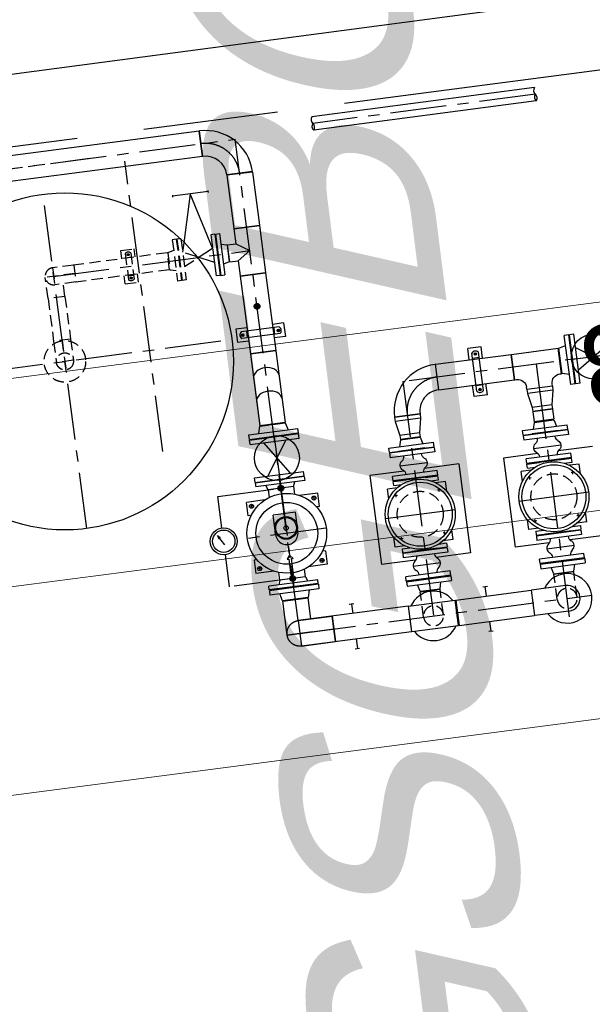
# Model space of a CAD drawing. Extents: x 117893332 to 118394757, y 454959407 to 455669244.
# Tile 245 of 256: x 118250532 to 118253081, y 455260611 to 455264993. Entities that reach past the tile are written whole.
import ezdxf

# ---------------------------------------------------------------- set-up
doc = ezdxf.new("R2010")
doc.units = 0
doc.header["$LTSCALE"] = 200
for name, pattern in [('AM_ISO08W050', [18, 12, -1.5, 3, -1.5]), ('CENTER', [2, 1.25, -0.25, 0.25, -0.25]), ('HIDDEN', [0.375, 0.25, -0.125])]:
    doc.linetypes.add(name, pattern=pattern)
doc.layers.get('0').update_dxf_attribs({"linetype": 'CONTINUOUS'})
for name, color, linetype in [('01', 6, 'CONTINUOUS'), ('0b', 6, 'CONTINUOUS'), ('0H', 6, 'CENTER'), ('0Hid', 6, 'HIDDEN'), ('0Hu1', 6, 'CONTINUOUS'), ('0Hu2', 6, 'CONTINUOUS'), ('11', 6, 'CENTER'), ('ME_N_D_EB00----hollandia~-_-----', 135, 'CONTINUOUS'), ('ZU_B_D_EB00----ONDERDEEL~-_-----', 7, 'CONTINUOUS'), ('ZU_N_-_TB00----tekst__50_^200~-_-----', 7, 'CONTINUOUS'), ('ZU_N_A_HV01----_arcering verharding gv asfalt~v_-----', 253, 'CONTINUOUS'), ('ZU_N_A_HV02----_arcering verharding ov betontegels-halfsteensverband~v_-----', 253, 'CONTINUOUS'), ('ZU_N_A_HV02----molgoot ov betonstraatsteen~v_-----', 253, 'CONTINUOUS')]:
    doc.layers.add(name, color=color, linetype=linetype)
doc.layers.add('AM_7', color=6, linetype='AM_ISO08W050', lineweight=25)
doc.layers.add('ZU_N_-_DX1AMA--_maatvoering_LIN__18_^200', color=7, linetype='CONTINUOUS', lineweight=18)
doc.styles.add('TAUW-ISOCP', font='tcb_isocp.shx')
doc.styles.add('tcb_isocp', font='tcb_isocp.shx')
doc.dimstyles.new('tzu18-dot_^200', dxfattribs={"dimscale": 200, "dimtxt": 1.8, "dimasz": 3, "dimexe": 2, "dimexo": 0, "dimgap": 0.5, "dimtad": 1, "dimdec": 0, "dimzin": 0, "dimdsep": 46, "dimtxsty": 'TAUW-ISOCP', "dimblk": 'DOTSMALL', "dimcen": 2, "dimdle": 1.5, "dimclre": 8, "dimadec": 0, "dimazin": 0, "dimtp": 1, "dimtm": 1, "dimtfac": 1, "dimtix": 1, "dimtmove": 1, "dimatfit": 3, "dimldrblk": 'DOTSMALL', "dimfxl": 1, "dimtvp": 0.5, "dimtolj": 1, "dimtzin": 0, "dimlwd": -1, "dimlwe": 5, "dimarcsym": 0})
pattern_1 = [(97.41631, (118248804.68, 455213277.58), (-208.2432, -27.10636), []), (187.4163, (118248804.68, 455213277.6), (54.2127, -416.4864), [210, -210]), (187.4163, (118248777.57, 455213485.83), (54.2127, -416.4864), [-210, 210])]

# ---------------------------------------------------------------- blocks, each defined once
blk = doc.blocks.new('_DotSmall')
at = {"color": 0, "linetype": 'ByBlock', "const_width": 0.5}
blk.add_lwpolyline([(-0.0625, 0, 1), (0.0625, 0, 1)], format="xyb", close=True, dxfattribs=at)
blk = doc.blocks.new('*D185')
at = {"layer": 'ZU_N_-_DX1AMA--_maatvoering_LIN__18_^200', "color": 8, "lineweight": 5, "transparency": 16777216}
for p, q in [((118261899.4, 455266446.7), (118262151.5, 455264510)), ((118232096.5, 455261727.3), (118232241, 455260616.7))]:
    blk.add_line(p, q, dxfattribs=at)
at = {"layer": 'ZU_N_-_DX1AMA--_maatvoering_LIN__18_^200', "color": 0, "transparency": 16777216}
blk.add_line((118262397.4, 455264945.4), (118231891.9, 455260974.6), dxfattribs=at)
at = {"layer": 'ZU_N_-_DX1AMA--_maatvoering_LIN__18_^200', "color": 0, "transparency": 16777216, "xscale": 600, "yscale": 600, "zscale": 600}
for p, rotation in [((118262099.9, 455264906.7), 7.416313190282), ((118232189.4, 455261013.3), 187.416313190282)]:
    blk.add_blockref('_DotSmall', p, dxfattribs=dict(at, rotation=rotation))
at = {"layer": 'ZU_N_-_DX1AMA--_maatvoering_LIN__18_^200', "color": 0, "transparency": 16777216, "insert": (118253697.7, 455263530.6), "char_height": 360, "attachment_point": 5, "rotation": 187.4163, "style": 'TAUW-ISOCP'}
blk.add_mtext('\\A1;30163', dxfattribs=at)
blk = doc.blocks.new('*D186')
at = {"layer": 'ZU_N_-_DX1AMA--_maatvoering_LIN__18_^200', "color": 8, "lineweight": 5, "transparency": 16777216}
for p, q in [((118278757.1, 455268641.9), (118279128.1, 455265792.1)), ((118232215.2, 455260815), (118232359.8, 455259704.4))]:
    blk.add_line(p, q, dxfattribs=at)
at = {"layer": 'ZU_N_-_DX1AMA--_maatvoering_LIN__18_^200', "color": 0, "transparency": 16777216}
blk.add_line((118279373.9, 455266227.4), (118232010.7, 455260062.3), dxfattribs=at)
at = {"layer": 'ZU_N_-_DX1AMA--_maatvoering_LIN__18_^200', "color": 0, "transparency": 16777216, "xscale": 600, "yscale": 600, "zscale": 600}
for p, rotation in [((118279076.4, 455266188.7), 7.416313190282), ((118232308.2, 455260101), 187.416313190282)]:
    blk.add_blockref('_DotSmall', p, dxfattribs=dict(at, rotation=rotation))
at = {"layer": 'ZU_N_-_DX1AMA--_maatvoering_LIN__18_^200', "color": 0, "transparency": 16777216, "insert": (118253810.1, 455262617.5), "char_height": 360, "attachment_point": 5, "rotation": 187.4163, "style": 'TAUW-ISOCP'}
blk.add_mtext('\\A1;47163', dxfattribs=at)
blk = doc.blocks.new('*D187')
at = {"layer": 'ZU_N_-_DX1AMA--_maatvoering_LIN__18_^200', "color": 8, "lineweight": 5, "transparency": 16777216}
for p, q in [((118274071.9, 455265335.6), (118274216.5, 455264225)), ((118232334, 455259902.7), (118232478.6, 455258792.1))]:
    blk.add_line(p, q, dxfattribs=at)
at = {"layer": 'ZU_N_-_DX1AMA--_maatvoering_LIN__18_^200', "color": 0, "transparency": 16777216}
blk.add_line((118274462.4, 455264660.3), (118232129.4, 455259150), dxfattribs=at)
at = {"layer": 'ZU_N_-_DX1AMA--_maatvoering_LIN__18_^200', "color": 0, "transparency": 16777216, "xscale": 600, "yscale": 600, "zscale": 600}
for p, rotation in [((118274164.9, 455264621.6), 7.416313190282), ((118232426.9, 455259188.7), 187.416313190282)]:
    blk.add_blockref('_DotSmall', p, dxfattribs=dict(at, rotation=rotation))
at = {"layer": 'ZU_N_-_DX1AMA--_maatvoering_LIN__18_^200', "color": 0, "transparency": 16777216, "insert": (118253928.9, 455261705.2), "char_height": 360, "attachment_point": 5, "rotation": 187.4163, "style": 'TAUW-ISOCP'}
blk.add_mtext('\\A1;42090', dxfattribs=at)
blk = doc.blocks.new('comDN80')
for p, q in [((3, 100), (23, 100)), ((3, 100), (3, -100)), ((23, 100), (23, -100)), ((107, 100), (107, -100)), ((127, 100), (107, 100)), ((127, 100), (127, -100)), ((0, 59), (0, -59)), ((0, 59), (3, 59)), ((127, 59), (130, 59)), ((130, 59), (130, -59)), ((23, 40), (24.1, 40)), ((105.9, 40), (107, 40)), ((23, -40), (24.1, -40)), ((105.9, -40), (107, -40)), ((0, -59), (3, -59)), ((127, -59), (130, -59)), ((3, -100), (23, -100)), ((127, -100), (107, -100))]:
    blk.add_line(p, q)
at = {"color": 0, "linetype": 'ByBlock'}
blk.add_line((65, -61), (65, 61), dxfattribs=at)
for centre, radius, start, end in [((24.1, 65), 25, 270, 324.3258), ((65, 35.6), 25.4, 35.6742, 144.3258), ((105.9, 65), 25, 215.6742, 270), ((24.1, -65), 25, 35.6742, 90), ((105.9, -65), 25, 90, 144.3258), ((65, -35.6), 25.4, 215.6742, 324.3258)]:
    blk.add_arc(centre, radius, start, end)
blk = doc.blocks.new('S100')
for p, q in [((-162.15, 105), (-47.85, 105)), ((-162.15, 105), (-162.15, 97.15)), ((-47.85, 105), (-47.85, 97.15)), ((-210, 57.15), (-210, -57.15)), ((-210, 57.15), (-202.15, 57.15)), ((-7.85, 57.15), (0, 57.15)), ((0, 57.15), (0, -57.15)), ((-210, -57.15), (0, -57.15))]:
    blk.add_line(p, q)
at = {"color": 0, "linetype": 'ByBlock'}
blk.add_line((-105, 105), (-105, 0), dxfattribs=at)
for centre, start, end in [((-202.15, 97.15), 270, 0), ((-7.85, 97.15), 180, 270)]:
    blk.add_arc(centre, 40, start, end)
blk = doc.blocks.new('VC10080')
for p, q in [((0, 57.15), (0, -57.15)), ((0, 57.15), (18, 57.15)), ((18, 57.15), (18, -57.15)), ((18, 57.15), (82, 44.45)), ((82, 44.45), (82, -44.45)), ((82, 44.45), (100, 44.45)), ((100, 44.45), (100, -44.45)), ((0, -57.15), (18, -57.15)), ((18, -57.15), (82, -44.45)), ((82, -44.45), (100, -44.45))]:
    blk.add_line(p, q)
blk = doc.blocks.new('Vof80')
for p, q in [((-44.45, 0), (-52.5, -30)), ((-44.45, 0), (44.45, 0)), ((44.45, 0), (52.5, -30)), ((-100, -30), (100, -30)), ((-100, -50), (-100, -30)), ((100, -50), (100, -30)), ((-100, -50), (100, -50))]:
    blk.add_line(p, q)
blk = doc.blocks.new('Vof100')
for p, q in [((-57.15, 0), (57.15, 0)), ((57.15, 0), (65.5, -32)), ((-110, -32), (110, -32)), ((-110, -52), (-110, -32)), ((-65.5, -32), (-57.15, 0)), ((110, -52), (110, -32)), ((-110, -52), (110, -52))]:
    blk.add_line(p, q)
blk = doc.blocks.new('LD100ba')
for p, q in [((0, -110), (0, 110)), ((20, 110), (0, 110)), ((20, -110), (20, 110)), ((170, -110), (170, 110)), ((190, 110), (170, 110)), ((190, -110), (190, 110)), ((20, -50), (170, 50)), ((20, 50), (170, -50)), ((20, -110), (0, -110)), ((190, -110), (170, -110))]:
    blk.add_line(p, q)
at = {"color": 0, "linetype": 'ByBlock'}
blk.add_line((0, 0), (190, 0), dxfattribs=at)
blk.add_circle((95, 0), 100)
blk = doc.blocks.new('sok-DN15ba')
at = {"color": 0, "linetype": 'ByBlock'}
for p, q in [((12.5, 0), (-12.5, 0)), ((0, -12.5), (0, 12.5))]:
    blk.add_line(p, q, dxfattribs=at)
for radius in [12.5, 7.5]:
    blk.add_circle((0, 0), radius)
blk.add_arc((0, 0), 8.5, 180, 90)
blk = doc.blocks.new('B100ba')
for p, q in [((0, 57.1), (-152.5, 57.1)), ((-152.5, -57.2), (-152.5, 57.1)), ((0, -57.2), (-152.5, -57.2))]:
    blk.add_line(p, q)
at = {"color": 0, "linetype": 'ByBlock'}
for p, q in [((0, 57.1), (0, -57.2)), ((57.1, 0), (-152.5, 0))]:
    blk.add_line(p, q, dxfattribs=at)
blk.add_arc((0, 0), 57.2, 270, 90)
blk = doc.blocks.new('A$C4A6D4BC0')
at = {"layer": '0Hu1'}
for p, q in [((-110, 0), (110, 0)), ((-110, 0), (-110, -17)), ((110, 0), (110, -17)), ((-110, -17), (110, -17)), ((-57.1, -37), (-65.5, -17)), ((-57.1, -37), (57.2, -37)), ((-57.1, -37), (-57.1, -72)), ((57.2, -37), (65.5, -17)), ((57.2, -37), (57.2, -49)), ((57.2, -37), (57.2, -72)), ((-160, -80), (-76.9, -80)), ((-160, -140), (-160, -80)), ((-6.5, -55), (-6.5, -125.5)), ((6.5, -55), (-6.5, -55)), ((6.5, -125.5), (6.5, -55)), ((76.9, -80), (160, -80)), ((160, -140), (160, -80)), ((-6.5, -125.5), (-13, -125.5)), ((-13, -125.5), (0, -141.8)), ((0, -141.8), (13, -125.5)), ((13, -125.5), (6.5, -125.5)), ((-160, -140), (-146.7, -140)), ((146.7, -140), (160, -140)), ((-50, -240), (-50, -259.2)), ((50, -240), (50, -259.2)), ((50, -240), (50, -240)), ((-50, -269.3), (-50, -328.5)), ((50, -269.3), (50, -328.5)), ((-160, -340), (-146.7, -340)), ((-160, -340), (-160, -400)), ((-50, -328.5), (50, -328.5)), ((146.7, -340), (160, -340)), ((160, -340), (160, -400)), ((-160, -400), (-76.9, -400)), ((-57.1, -443), (-57.1, -408)), ((57.2, -443), (57.2, -408)), ((76.9, -400), (160, -400)), ((-110, -463), (110, -463)), ((-110, -480), (-110, -463)), ((-110, -480), (110, -480)), ((-57.1, -443), (-65.5, -463)), ((-57.1, -443), (57.2, -443)), ((57.2, -443), (65.5, -463)), ((110, -480), (110, -463))]:
    blk.add_line(p, q, dxfattribs=at)
for centre, radius in [((0, -240), 177.5), ((-140, -100), 9), ((0, -240), 137.5), ((140, -100), 9), ((0, -264.2), 50.3), ((0, -264.2), 46.3), ((0, -264.2), 10), ((-140, -380), 9), ((140, -380), 9)]:
    blk.add_circle(centre, radius, dxfattribs=at)
blk.add_arc((0, -240), 50, 0, 180, dxfattribs=at)
at = {"layer": '11'}
for p, q in [((0, -480), (0, 0)), ((-149, -100), (-131, -100)), ((-140, -109), (-140, -91)), ((131, -100), (149, -100)), ((140, -109), (140, -91)), ((-177.5, -240), (177.5, -240)), ((-149, -380), (-131, -380)), ((-140, -389), (-140, -371)), ((131, -380), (149, -380)), ((140, -389), (140, -371))]:
    blk.add_line(p, q, dxfattribs=at)
blk = doc.blocks.new('B100')
for p, q in [((-57.2, 0), (57.2, 0)), ((152.5, -95.3), (152.5, -209.6))]:
    blk.add_line(p, q)
for radius in [209.7, 95.4]:
    blk.add_arc((152.5, 0), radius, 180, 270)
at = {"color": 0, "linetype": 'ByBlock'}
blk.add_arc((152.5, 0), 152.5, 180, 270, dxfattribs=at)
blk = doc.blocks.new('A$C7C78758B')
at = {"layer": '0H'}
for p, q in [((0, -750), (0, 750)), ((-750, 0), (750, 0))]:
    blk.add_line(p, q, dxfattribs=at)
at = {"layer": '0Hid'}
for radius in [92.5, 38]:
    blk.add_circle((0, 0), radius, dxfattribs=at)
at = {"layer": '0Hu2'}
blk.add_circle((0, 0), 750, dxfattribs=at)
blk = doc.blocks.new('Vof65')
for p, q in [((-45, -27), (-38.05, 0)), ((-38.05, 0), (38.05, 0)), ((38.05, 0), (45, -27)), ((-92.5, -27), (92.5, -27)), ((-92.5, -45), (-92.5, -27)), ((92.5, -45), (92.5, -27)), ((-92.5, -45), (92.5, -45))]:
    blk.add_line(p, q)
blk = doc.blocks.new('B65ba')
for p, q in [((-95, 38), (0, 38)), ((-95, -38.1), (-95, 38)), ((-95, -38.1), (0, -38.1))]:
    blk.add_line(p, q)
at = {"color": 0, "linetype": 'ByBlock'}
for p, q in [((-95, 0), (38, 0)), ((0, -38.1), (0, 38))]:
    blk.add_line(p, q, dxfattribs=at)
blk.add_arc((0, 0), 38.1, 270, 90)
blk = doc.blocks.new('slibverwerkingsgebouw')
for p, q in [((17248.6, 3714.4), (17248.6, 3764.8)), ((17308.6, 3764.8), (17248.6, 3764.8)), ((17263.7, 3571.6), (17263.6, 3742.9)), ((17293.7, 3571.6), (17293.6, 3743)), ((17308.6, 3714.5), (17308.6, 3764.8)), ((17293.6, 3718.6), (17263.6, 3718.6)), ((17248.7, 3549.8), (17248.7, 3600.1)), ((17293.7, 3596), (17263.7, 3596)), ((17308.7, 3549.8), (17308.7, 3600.2)), ((17308.7, 3549.8), (17248.7, 3549.8)), ((16585.8, 3256.8), (16185.8, 3256.5)), ((16185.9, 3103.6), (16185.8, 3256.5)), ((16585.9, 3102.5), (16585.8, 3256.8)), ((16186.1, 2856.5), (16186, 3010.8)), ((16586.1, 2856.8), (16586, 3011.1)), ((16586.1, 2856.8), (16186.1, 2856.5)), ((16874.6, 2751.7), (16925, 2751.7)), ((16874.7, 2691.7), (16874.6, 2751.7)), ((16896.5, 2736.7), (17067.8, 2736.8)), ((16920.9, 2706.7), (16920.9, 2736.7)), ((17039.3, 2751.8), (17089.6, 2751.8)), ((17043.4, 2706.8), (17043.4, 2736.8)), ((17089.7, 2691.8), (17089.6, 2751.8)), ((16874.7, 2691.7), (16925, 2691.7)), ((16896.5, 2706.7), (17067.8, 2706.8)), ((17039.3, 2691.8), (17089.7, 2691.8)), ((16586.2, 2656.8), (16186.2, 2656.5)), ((16186.3, 2503.6), (16186.2, 2656.5)), ((16586.3, 2502.5), (16586.2, 2656.8)), ((16186.5, 2256.5), (16186.4, 2410.8)), ((16586.5, 2256.8), (16586.4, 2411.1))]:
    blk.add_line(p, q)
at = {"color": 0, "linetype": 'ByBlock'}
for p, q in [((17284.1, 3737.3), (17273.1, 3737.3)), ((17278.6, 3731.8), (17278.6, 3742.8)), ((15929.5, 3599.2), (15929.5, 3713.5)), ((17284.2, 3577.3), (17273.2, 3577.3)), ((17278.7, 3571.8), (17278.7, 3582.8)), ((16896.6, 2721.7), (16907.6, 2721.7)), ((16902.2, 2716.2), (16902.1, 2727.2)), ((17056.6, 2721.8), (17067.6, 2721.8)), ((17062.2, 2716.3), (17062.1, 2727.3))]:
    blk.add_line(p, q, dxfattribs=at)
for centre in [(17278.6, 3737.3), (17278.7, 3577.3), (16902.1, 2721.7), (17062.1, 2721.8)]:
    blk.add_circle(centre, 5.5)
for centre, start, end in [((17278.6, 3731.3), 37.9027, 142.1754), ((17278.7, 3583.3), 217.9027, 322.1754), ((16908.1, 2721.7), 127.9027, 232.1754), ((17056.1, 2721.8), 307.9027, 52.1754)]:
    blk.add_arc(centre, 19, start, end)
at = {"layer": '01'}
for p, q in [((18143.4, 2307.4), (18142.7, 3306.2)), ((18203.7, 2307.4), (18203, 3306.2))]:
    blk.add_line(p, q, dxfattribs=at)
at = {"layer": '0H'}
for p, q in [((18145, 7287.4), (18147.5, 3657.9)), ((18145.1, 7262.4), (18147.1, 4312.4)), ((17646.9, 4539.7), (17647.5, 3657.5)), ((16811.2, 4157), (18114.3, 4157.9)), ((16175.3, 3939.5), (16319.6, 3939.6)), ((16175.5, 3669), (16175.3, 3939.5)), ((16439.6, 3939.6), (16581.3, 3939.7)), ((16581.3, 3939.7), (16581.5, 3656.8)), ((17609.4, 3752.5), (17685.5, 3752.6)), ((17609.4, 3752.5), (17609.4, 3714.7)), ((17685.5, 3752.6), (17685.5, 3714.7)), ((17540.5, 3714.6), (17540.5, 3600.3)), ((17542.5, 3714.6), (17542.5, 3600.3)), ((17752.5, 3714.8), (17752.5, 3600.5)), ((17754.5, 3714.8), (17754.5, 3600.5)), ((15929.5, 3656.4), (15930.4, 2346.4)), ((15986.7, 3656.4), (18147.5, 3657.9)), ((17410, 3657.4), (17385, 3657.4)), ((18173.6, 2307.4), (18172.9, 3306.2)), ((16255.8, 3186.6), (16299.6, 3186.6)), ((16472.1, 3186.7), (16515.8, 3186.8)), ((16282.4, 3153.1), (16296.4, 3153.1)), ((16475.4, 3153.2), (16489.4, 3153.2)), ((16982.9, 3057.1), (15913.9, 3056.4)), ((16982.9, 1579.1), (16981.9, 3057.1)), ((16282.5, 2960.1), (16296.5, 2960.1)), ((16475.5, 2960.2), (16489.5, 2960.2)), ((16256, 2926.6), (16299.8, 2926.6)), ((16472.2, 2926.7), (16516, 2926.8)), ((16256.2, 2586.6), (16300, 2586.6)), ((16472.5, 2586.7), (16516.2, 2586.8)), ((16282.8, 2553.1), (16296.8, 2553.1)), ((16475.8, 2553.2), (16489.8, 2553.2)), ((15847.1, 2456.3), (16876.3, 2457)), ((16256.4, 2326.6), (16300.2, 2326.6)), ((16282.9, 2360.1), (16296.9, 2360.1)), ((16472.6, 2326.7), (16516.4, 2326.8)), ((16475.9, 2360.2), (16489.9, 2360.2))]:
    blk.add_line(p, q, dxfattribs=at)
blk.add_arc((16830, 2905), 152, 359.884, 90.0436, dxfattribs=at)
at = {"layer": '0Hid'}
for p, q in [((17551.9, 4575.5), (17359.7, 4575.3)), ((17551.9, 4575.5), (17646.9, 4575.5)), ((17551.9, 4499.4), (17551.9, 4575.5)), ((17551.9, 4499.4), (17359.8, 4499.2)), ((17551.9, 4499.4), (17608.9, 4499.4)), ((17609.2, 4022.5), (17608.9, 4444.7)), ((17685.3, 4022.6), (17685, 4444.7)), ((17572.1, 4226.6), (17609.1, 4226.7)), ((17572.1, 4226.6), (17572.2, 4166.6)), ((17705.9, 4209.2), (17588.3, 4209.1)), ((17606.6, 4209.2), (17606.6, 4184.2)), ((17685.2, 4226.7), (17722.1, 4226.7)), ((17687.7, 4209.2), (17687.7, 4184.2)), ((17722.1, 4226.7), (17722.2, 4166.7)), ((17572.2, 4166.6), (17609.1, 4166.7)), ((17706, 4184.2), (17588.3, 4184.1)), ((17598.9, 4196.7), (17590.4, 4196.6)), ((17594.6, 4200.9), (17594.6, 4192.4)), ((17685.2, 4166.7), (17722.2, 4166.7)), ((17695.4, 4196.7), (17703.9, 4196.7)), ((17699.6, 4201), (17699.6, 4192.5)), ((17609.2, 4022.5), (17685.3, 4022.6)), ((17739.8, 3972.6), (17554.8, 3972.5)), ((17554.8, 3954.5), (17554.8, 3972.5)), ((17739.8, 3954.6), (17554.8, 3954.5)), ((17614.8, 3954.5), (17644.5, 3893.5)), ((17652, 3897.1), (17679.8, 3954.6)), ((17720.5, 3943.8), (17679.8, 3954.6)), ((17739.8, 3954.6), (17739.8, 3972.6)), ((15929.9, 3100.8), (16043.9, 3100.9)), ((15930, 3011.9), (16044, 3012)), ((15930.3, 2500.8), (16044.3, 2500.9)), ((15930.4, 2411.9), (16044.4, 2412))]:
    blk.add_line(p, q, dxfattribs=at)
for centre, radius in [((17594.6, 4196.7), 4.25), ((17699.6, 4196.7), 4.25), ((16385.9, 3056.7), 102.3), ((16386.3, 2456.7), 102.3)]:
    blk.add_circle(centre, radius, dxfattribs=at)
for centre, radius, start, end in [((17602.6, 4196.7), 19, 138.8996, 221.1786), ((17691.6, 4196.7), 19, 318.8996, 41.1786), ((15929.9, 3056.4), 44.4, 90.0391, 270.0391), ((15929.9, 3056.4), 44.4, 270.0391, 90.0391), ((15930.3, 2456.4), 44.4, 90.0391, 270.0391), ((15930.3, 2456.4), 44.4, 270.0391, 90.0391)]:
    blk.add_arc(centre, radius, start, end, dxfattribs=at)
at = {"layer": '0Hu1'}
for p, q in [((18090.3, 3812.3), (18089.3, 5160.8)), ((18204.6, 3812.4), (18203.6, 5160.9)), ((16362.9, 3936.4), (16409.4, 3964.2)), ((16409.4, 3964.2), (16393.6, 3959.4)), ((16393.6, 3959.4), (16395.7, 3956)), ((16397.8, 3952.5), (16395.7, 3956)), ((16409.4, 3964.2), (16397.8, 3952.5)), ((17937.3, 3967.4), (17927.3, 3967.4)), ((17932.4, 3807.7), (17932.3, 3967.4)), ((17932.4, 3887.6), (17720.5, 3943.8)), ((17614.9, 3820.5), (17652, 3897.1)), ((17644.5, 3893.5), (17679.9, 3820.6)), ((17679.9, 3820.6), (17932.4, 3887.6)), ((17739.9, 3820.6), (17554.9, 3820.5)), ((17554.9, 3802.5), (17554.9, 3820.5)), ((17739.9, 3802.6), (17739.9, 3820.6)), ((17739.9, 3802.6), (17554.9, 3802.5)), ((17937.4, 3807.7), (17927.4, 3807.7)), ((18090.3, 3812.3), (18204.6, 3812.4)), ((15929.5, 3713.5), (16081.5, 3713.6)), ((16081.5, 3713.6), (16081.5, 3599.3)), ((17189.6, 3714.4), (16868.5, 3714.2)), ((16868.5, 3599.9), (16868.5, 3714.2)), ((17189.6, 3600.1), (17189.6, 3714.4)), ((17540.5, 3714.6), (17191.6, 3714.4)), ((17191.6, 3600.1), (17191.6, 3714.4)), ((17609.4, 3714.7), (17542.5, 3714.6)), ((17647.5, 3657.5), (17609.4, 3714.7)), ((17685.5, 3714.7), (17647.5, 3657.5)), ((17752.5, 3714.8), (17685.5, 3714.7)), ((17993, 3714.9), (17754.5, 3714.8)), ((17993, 3600.6), (17993, 3714.9)), ((15872.7, 3163.3), (15872.4, 3656.3)), ((15987, 3163.4), (15986.7, 3656.4)), ((15986.7, 3599.3), (16081.5, 3599.3)), ((17189.6, 3600.1), (16868.5, 3599.9)), ((17540.5, 3600.3), (17191.6, 3600.1)), ((17752.5, 3600.5), (17542.5, 3600.3)), ((17993, 3600.6), (17754.5, 3600.5)), ((15872.5, 3501.8), (15986.8, 3501.9)), ((15829.7, 3421.3), (15829.7, 3401.3)), ((16029.7, 3421.4), (16029.7, 3401.4)), ((15872.5, 3411.3), (15829.7, 3411.3)), ((16029.2, 3411.4), (15986.8, 3411.4)), ((16386, 2900.7), (16385.8, 3212.7)), ((15987, 3163.4), (15872.7, 3163.3)), ((15872.7, 3161.3), (15987, 3161.4)), ((15872.7, 3161.3), (15872.8, 2951.3)), ((15987, 3161.4), (15987.1, 2951.4)), ((16225.9, 3156.6), (16226, 2956.6)), ((16243.9, 3156.6), (16225.9, 3156.6)), ((16243.9, 3156.6), (16243.9, 3121.2)), ((16255.9, 3142.8), (16255.8, 3186.6)), ((16289.4, 3146.1), (16289.3, 3160.1)), ((16482.4, 3146.2), (16482.3, 3160.2)), ((16515.9, 3143), (16515.8, 3186.8)), ((16527.9, 3156.8), (16527.9, 3121.4)), ((16527.9, 3156.8), (16545.9, 3156.8)), ((16545.9, 3156.8), (16545.9, 3100.6)), ((16830, 2999.8), (16829.9, 3114.1)), ((16043.9, 3100.9), (16044, 3012)), ((16244, 2992), (16244, 2956.6)), ((16528, 2992.2), (16528, 2956.8)), ((16545.9, 3013), (16546, 2956.8)), ((15872.8, 2951.3), (15987.1, 2951.4)), ((15987.1, 2949.4), (15872.8, 2949.3)), ((15872.8, 2949.3), (15873.1, 2610.8)), ((15987.1, 2949.4), (15987.4, 2610.9)), ((16244, 2956.6), (16226, 2956.6)), ((16256, 2926.6), (16256, 2970.4)), ((16289.5, 2953.1), (16289.5, 2967.1)), ((16482.5, 2953.2), (16482.5, 2967.2)), ((16516, 2926.8), (16516, 2970.5)), ((16528, 2956.8), (16546, 2956.8)), ((17039.2, 2904.7), (16924.9, 2904.6)), ((16924.9, 2903), (17039.2, 2903.1)), ((16924.9, 2903), (16925.1, 2564)), ((17039.2, 2903.1), (17039.4, 2564.1)), ((15830.1, 2821.3), (15830.1, 2801.3)), ((15830.1, 2811.3), (15872.9, 2811.3)), ((15987.2, 2811.4), (16029.6, 2811.4)), ((16030.1, 2821.4), (16030.1, 2801.4)), ((15987.4, 2610.9), (15873.1, 2610.8)), ((15873.1, 2608.8), (15987.4, 2608.9)), ((15873.2, 2456.3), (15873.1, 2608.8)), ((15987.5, 2456.4), (15987.4, 2608.9)), ((16256.3, 2542.8), (16256.2, 2586.6)), ((16386.4, 2300.7), (16386.2, 2612.7)), ((16516.3, 2543), (16516.2, 2586.8)), ((16226.3, 2556.6), (16226.4, 2356.6)), ((16244.3, 2556.6), (16226.3, 2556.6)), ((16244.3, 2556.6), (16244.3, 2521.2)), ((16289.8, 2546.1), (16289.8, 2560.1)), ((16482.8, 2546.2), (16482.8, 2560.2)), ((16528.3, 2556.8), (16528.3, 2521.4)), ((16528.3, 2556.8), (16546.3, 2556.8)), ((16546.3, 2556.8), (16546.3, 2500.6)), ((16925.1, 2564), (17039.4, 2564.1)), ((16044.3, 2500.9), (16044.4, 2412)), ((16728.9, 2412.5), (16728.8, 2501.4)), ((16773.3, 2501.4), (16728.8, 2501.4)), ((16773.4, 2412.5), (16773.3, 2501.4)), ((16546.4, 2413), (16546.4, 2356.8)), ((16773.4, 2412.5), (16728.9, 2412.5)), ((16244.4, 2392), (16244.4, 2356.6)), ((16256.4, 2326.6), (16256.4, 2370.4)), ((16289.9, 2353.1), (16289.9, 2367.1)), ((16482.9, 2353.2), (16482.9, 2367.2)), ((16516.4, 2326.8), (16516.4, 2370.5)), ((16528.4, 2392.2), (16528.4, 2356.8)), ((16244.4, 2356.6), (16226.4, 2356.6)), ((16528.4, 2356.8), (16546.4, 2356.8)), ((16925.3, 2350), (17039.6, 2350.1))]:
    blk.add_line(p, q, dxfattribs=at)
for centre, radius in [((16379.6, 3939.6), 60), ((16379.6, 3939.6), 50), ((16385.9, 3056.7), 156), ((16385.9, 3056.7), 142.4), ((16386.3, 2456.7), 156), ((16386.3, 2456.7), 142.4)]:
    blk.add_circle(centre, radius, dxfattribs=at)
for centre, radius, start, end in [((18157.8, 3290.3), 21.9, 46.5019, 133.5762), ((18157.8, 3322.1), 21.9, 226.5019, 313.5762), ((18188, 3290.4), 21.9, 46.5019, 133.5762), ((15929.9, 3056.4), 110, 121.3408, 238.7373), ((15929.9, 3056.4), 110, 301.3408, 58.7373), ((16830, 2905), 209.1, 359.9263, 90.0423), ((16830, 2905), 94.8, 359.7908, 90.0462), ((15930.3, 2456.4), 110, 121.3408, 58.7373), ((15930.3, 2456.4), 57.2, 180.0391, 0.0391), ((18158.5, 2291.5), 21.9, 46.5019, 133.5762), ((18158.5, 2323.2), 21.9, 226.5019, 313.5762), ((18188.7, 2291.5), 21.9, 46.5019, 133.5762)]:
    blk.add_arc(centre, radius, start, end, dxfattribs=at)
for centre in [(16976.3, 3657.1), (17081.3, 3657.1)]:
    blk.add_ellipse(centre, major_axis=(0, 57.1), ratio=0.707107, start_param=3.141593, end_param=6.283185, dxfattribs=at)
at = {"layer": 'AM_7'}
blk.add_line((18242, 6755.3), (18245.8, 1278.7), dxfattribs=at)
at = {"layer": '0b', "rotation": 90.03906185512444}
blk.add_blockref('A$C4A6D4BC0', (16138.5, 3656.5), dxfattribs=at)
at = {"layer": '0H', "xscale": -1, "rotation": 270.0390618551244}
blk.add_blockref('B100ba', (15929.5, 3656.4), dxfattribs=at)
at = {"layer": '0H', "rotation": 90.03906185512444}
blk.add_blockref('sok-DN15ba', (17397.5, 3657.4), dxfattribs=at)
at = {"layer": '0Hid'}
for name, p, rotation in [('A$C7C78758B', (17264.8, 4537.2), 270.0390618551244), ('B65ba', (17646.9, 4537.5), 90.03906185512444)]:
    blk.add_blockref(name, p, dxfattribs=dict(at, rotation=rotation))
at = {"layer": '0Hid', "xscale": -1, "rotation": 0.03906527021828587}
for name, p in [('B65ba', (17264.8, 4537.2)), ('Vof65', (17647.3, 4020.5))]:
    blk.add_blockref(name, p, dxfattribs=at)
at = {"layer": '0Hu1', "color": 1, "linetype": 'CENTER'}
for name, p, rotation in [('Vof65', (17647.4, 3754.5), 180.0390652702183), ('B100', (17995, 3657.8), 90.03906185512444), ('Vof100', (16083.5, 3656.5), 90.03906185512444), ('LD100ba', (16811.5, 3657), 180.0390652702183), ('Vof100', (16866.5, 3657), 270.0390618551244), ('comDN80', (16225.9, 3056.6), 180.0390652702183), ('Vof80', (16725.9, 3056.9), 270.0390618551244), ('VC10080', (16827.9, 3057), 180.0390652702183), ('comDN80', (16226.3, 2456.6), 180.0390652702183), ('Vof80', (16726.3, 2456.9), 270.0390618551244), ('VC10080', (16875.3, 2457), 180.0390652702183), ('Vof100', (16982.4, 2350.1), 0.03906527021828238), ('LD100ba', (16982.4, 2295.1), 270.0390618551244)]:
    blk.add_blockref(name, p, dxfattribs=dict(at, rotation=rotation))
at = {"layer": '0Hu1', "rotation": 180.0390652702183}
for p in [(16175.5, 3656.5), (16581.5, 3656.8)]:
    blk.add_blockref('sok-DN15ba', p, dxfattribs=at)
at = {"layer": '0Hu1', "color": 1, "linetype": 'CENTER', "xscale": -1}
for name, p, rotation in [('Vof80', (16045.9, 3056.4), 90.03906185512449), ('comDN80', (16545.9, 3056.8), 180.0390652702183), ('Vof80', (16046.3, 2456.4), 90.03906185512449), ('comDN80', (16546.3, 2456.8), 180.0390652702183), ('S100', (16982.4, 2352.1), 90.03906185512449)]:
    blk.add_blockref(name, p, dxfattribs=dict(at, rotation=rotation))

msp = doc.modelspace()

# ---------------------------------------------------------------- hatches: boundary and pattern name
at = {"layer": 'ZU_N_A_HV01----_arcering verharding gv asfalt~v_-----'}
h = msp.add_hatch(dxfattribs=at)
h.set_pattern_fill('ASFALT', color=256, scale=3000)
h.set_pattern_definition([(157.41631, (118248804.68, 455213277.6), (-144.0122, -346.24485), []), (217.41631, (118248804.68, 455213277.6), (227.85075, -297.8406), [])])
h.paths.add_polyline_path([(118253562.5, 455173882.8, -0.413671), (118245855.8, 455163886.8), (118232779.4, 455162183.4, -0.239601), (118226539.3, 455164396.4), (118222931.6, 455163926.7), (118222383.7, 455168135.5), (118218106.9, 455167574.6), (118214434.7, 455164219.5), (118215506.4, 455155986.2), (118286398.3, 455165214), (118285827.7, 455169598.1), (118269443.6, 455167465.5, -0.414214), (118257765.8, 455176453.3), (118256227.9, 455188268.7, -0.414214), (118265215.7, 455199946.5), (118292266.1, 455203467.5), (118291600.1, 455208584.4), (118288512.1, 455208182.4, -0.414214), (118286360.3, 455209838.5), (118282082.5, 455242702.4), (118277103.6, 455242054.3, -0.414214), (118269661, 455247782.5), (118267518.7, 455264240.6), (118262945.7, 455263645.4), (118267639.6, 455227475.9), (118267223.1, 455227422), (118267223.1, 455227421.8), (118252708.4, 455225559), (118252749.8, 455225241.2), (118251437.4, 455225070.9), (118250715, 455230620.6), (118243327.3, 455287376.9), (118243629.7, 455287416.2), (118243124.4, 455290872.4), (118240928.7, 455307740.1, -0.414214), (118245603.8, 455313814.3), (118274546.5, 455317581.7), (118274030.2, 455321548.3), (118245583.3, 455317845.4, -0.414214), (118239509, 455322520.5), (118233549.8, 455368302.3, 0.414214), (118222813.3, 455376565.6), (118207809.9, 455374612.7, 0.414214), (118199546.6, 455363876.2), (118205505.9, 455318094.4, -0.414212), (118200830.9, 455312020.1), (118163460.6, 455307155.6), (118165370.9, 455292480.2), (118168069.6, 455292831.5), (118168020.6, 455293207.6, -0.414213), (118177008.5, 455304885.4), (118193278.4, 455307003.2, -0.134342), (118196112.3, 455306610.7), (118204322.8, 455303093.5), (118205538.1, 455305921.5, -0.264812), (118209818.1, 455309156.2), (118230144.2, 455311802, -0.414214), (118236218.5, 455307127), (118240860.1, 455271468.1, -0.414214), (118236185, 455265393.9), (118214173, 455262528.6), (118214897.7, 455256960.6, -0.414214), (118212810.3, 455254248.5), (118211683.3, 455254101.8), (118212034, 455251407.1), (118215577.2, 455248630.1), (118219142.1, 455249094.1), (118218436.6, 455254511.8, -0.414229), (118220524, 455257224), (118236969.8, 455259364.7, -0.414213), (118243044, 455254689.7), (118246252.7, 455230039.7)])
h.paths.add_polyline_path([(118261528.7, 455214269.2, -0.414214), (118263616.1, 455216981.4), (118275257.9, 455218496.7, -0.414214), (118277970, 455216409.4), (118278976.7, 455208675.7, -0.414214), (118276889.3, 455205963.6), (118274097.8, 455205600.3, -0.414214), (118272506.4, 455206825.1), (118272485.3, 455206987.6), (118269242.6, 455206565.5), (118269263.8, 455206403, -0.414214), (118268038.9, 455204811.6), (118265247.5, 455204448.2, -0.414214), (118262535.4, 455206535.6)], flags=16)
h.paths.add_polyline_path([(118241537.9, 455300913.5), (118240100, 455300726.2), (118239912.7, 455302164.1), (118241350.6, 455302351.4)], flags=16)
h.paths.add_polyline_path([(118240440.7, 455309039.9), (118239002.9, 455308852.6), (118238815.6, 455310290.4), (118240253.4, 455310477.7)], flags=16)
h.paths.add_polyline_path([(118229627.9, 455315768.6), (118215546.7, 455313935.7, -0.414214), (118209472.4, 455318610.7), (118204138, 455359592.1, -0.414239), (118213125.7, 455371270.9), (118217290.6, 455371813, -0.414214), (118228968.4, 455362825.1), (118234303, 455321842.8, -0.414214)], flags=16)
h.paths.add_polyline_path([(118229573.7, 455316185), (118215492.5, 455314352.1, -0.414214), (118209888.9, 455318664.9), (118204554.5, 455359646.4, -0.41424), (118213180, 455370854.4), (118217344.8, 455371396.5, -0.414214), (118228551.9, 455362770.9), (118233886.5, 455321788.6, -0.414214)], flags=0)
h.paths.add_polyline_path([(118232786.1, 455366810.1), (118231546.6, 455366648.6), (118231359.3, 455368086.5), (118232598.8, 455368248)], flags=0)
at = {"layer": 'ZU_N_A_HV02----_arcering verharding ov betontegels-halfsteensverband~v_-----'}
h = msp.add_hatch(dxfattribs=at)
h.set_pattern_fill('TEGELS', color=256, scale=1200)
h.set_pattern_definition([(97.4163, (118248804.68, 455213277.58), (-297.4903, -38.7234), []), (187.4163, (118248804.68, 455213277.58), (38.7234, -297.4903), [300, -300]), (187.4163, (118248785.3, 455213426.33), (38.7234, -297.4903), [-300, 300])])
h.paths.add_polyline_path([(118278797.8, 455275302), (118282155.1, 455249509.7), (118281628, 455249441.1, 0.40884), (118275544.1, 455254035.1, 0.414213), (118270851, 455247937.4, 0.414214), (118276948.7, 455243244.3), (118282393.7, 455243953.1), (118282475, 455243328.3), (118277030, 455242619.6, -0.414214), (118270226.2, 455247856.1), (118268064.6, 455264463), (118267915.8, 455264443.6), (118262361.2, 455263720.6), (118262374.8, 455263615.9), (118259791, 455263277.8), (118258893.8, 455270189.9), (118247423.9, 455268677.9), (118247098.8, 455271175.8), (118246029, 455271036.6), (118246016.1, 455271135.7), (118271409.6, 455274441.1), (118270783.6, 455279250.4, 0.01833), (118271686.5, 455280061.2), (118272414.2, 455274471)])
h.paths.add_polyline_path([(118275200, 455256671.9, -1), (118273935.1, 455266389.9, -1)], flags=16)
h.paths.add_polyline_path([(118278757, 455268641), (118261899.4, 455266446.7), (118261318.5, 455270909.9), (118278176, 455273104.2)], flags=16)
h.paths.add_polyline_path([(118277060.1, 455243154.9), (118277098.8, 455242857.4), (118276801.3, 455242818.7), (118276762.6, 455243116.2)], flags=16)
at = {"layer": 'ZU_N_A_HV02----molgoot ov betonstraatsteen~v_-----'}
h = msp.add_hatch(dxfattribs=at)
h.set_pattern_fill('BRICK', color=256, scale=33.07086)
h.set_pattern_definition(pattern_1)
h.paths.add_polyline_path([(118236130.8, 455265810.4), (118213702.3, 455262890.9), (118213756.5, 455262474.4), (118214481.2, 455256906.4, -0.414214), (118212756.1, 455254665), (118211212.6, 455254464), (118211639.7, 455251182.5), (118215456.8, 455248190.8), (118219612.8, 455248731.8), (118218853.1, 455254566, -0.41423), (118220578.2, 455256807.5), (118237024, 455258948.2, -0.414214), (118242627.6, 455254635.5), (118245836.2, 455229985.5), (118253115.1, 455174065.7, -0.421725), (118245799.5, 455164303), (118232725.2, 455162599.9, -0.247725), (118226700.8, 455164841), (118223293.5, 455164399.8), (118222746, 455168606.4), (118217921.3, 455167973.9), (118213990, 455164382.1), (118215144.2, 455155515.5), (118286452.5, 455164797.5), (118286398.3, 455165214), (118215506.4, 455155986.2), (118214434.7, 455164219.5), (118218106.9, 455167574.6), (118222383.7, 455168135.5), (118222931.6, 455163926.7), (118226539.3, 455164396.4, 0.239601), (118232779.4, 455162183.4), (118245855.8, 455163886.8, 0.413671), (118253562.5, 455173882.8), (118246252.7, 455230039.7), (118243044, 455254689.7, 0.414213), (118236969.8, 455259364.7), (118220524, 455257224, 0.414229), (118218436.6, 455254511.8), (118219142.1, 455249094.1), (118215577.2, 455248630.1), (118212034, 455251407.1), (118211683.3, 455254101.8), (118212810.3, 455254248.5, 0.414214), (118214897.7, 455256960.6), (118214173, 455262528.6), (118236185, 455265393.9, 0.414214), (118240860.1, 455271468.1), (118236218.5, 455307127, 0.414214), (118230144.2, 455311802), (118209818.1, 455309156.2, 0.264812), (118205538.1, 455305921.5), (118204322.8, 455303093.5), (118196112.3, 455306610.7, 0.134342), (118193278.4, 455307003.2), (118177008.5, 455304885.4, 0.414213), (118168020.6, 455293207.6), (118168069.6, 455292831.5), (118168486.1, 455292885.7), (118168437.1, 455293261.8, -0.414213), (118177062.7, 455304468.9), (118193332.6, 455306586.7, -0.134342), (118195946.9, 455306224.6), (118199133.4, 455304859.6), (118204543.5, 455302542), (118205924.4, 455305755.6, -0.264823), (118209872.9, 455308739.8), (118222173, 455310340.9), (118230198.4, 455311385.5, -0.414214), (118235802, 455307072.8), (118240443.6, 455271413.9, -0.414214)])
h = msp.add_hatch(dxfattribs=at)
h.set_pattern_fill('BRICK', color=256, scale=33.07086)
h.set_pattern_definition(pattern_1)
h.paths.add_polyline_path([(118250715, 455230620.6), (118251437.4, 455225070.9), (118252749.8, 455225241.2), (118252695.5, 455225658.2), (118251799.7, 455225541.6), (118247263.4, 455260391.7, -0.036201), (118247220.9, 455260383, -1), (118247143.4, 455260978, -0.036201), (118247186.7, 455260980.5), (118243743.7, 455287431.1), (118243327.3, 455287376.9)])

# ---------------------------------------------------------------- linework, layer by layer
at = {"layer": 'ZU_B_D_EB00----ONDERDEEL~-_-----'}
msp.add_lwpolyline([(118252695.6, 455225658.2), (118267210.2, 455227521), (118264580.9, 455247829.2), (118257461.2, 455246937.4), (118255050.9, 455265356.9), (118255059.7, 455265353.8), (118247983.1, 455264416.7), (118250380.5, 455246024.3), (118250096.7, 455245938), (118252695.6, 455225658.2)], dxfattribs=at)

# ---------------------------------------------------------------- block references
at = {"layer": 'ME_N_D_EB00----hollandia~-_-----', "rotation": 97.41631319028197}
msp.add_blockref('slibverwerkingsgebouw', (118257461.2, 455246937.4), dxfattribs=at)

# ---------------------------------------------------------------- texts
at = {"layer": 'ZU_N_-_TB00----tekst__50_^200~-_-----', "style": 'tcb_isocp', "oblique": 20.0002}
msp.add_text('SLIBVERWERKINGSGEBOUW', height=1000, rotation=97.1818, dxfattribs=at).set_placement((118254303.5, 455248890))

# ---------------------------------------------------------------- dimensions: what is measured, and where the dimension line sits
at = {"layer": 'ZU_N_-_DX1AMA--_maatvoering_LIN__18_^200'}
for base, p1, p2, picture, middle in [((118232308.2, 455260101), (118278757.1, 455268641.9), (118232215.2, 455260815), '*D186', (118253774, 455262895.2)), ((118232189.4, 455261013.3), (118261899.4, 455266446.7), (118232096.5, 455261727.3), '*D185', (118253661.5, 455263808.3)), ((118232426.9, 455259188.7), (118274071.9, 455265335.6), (118232334, 455259902.7), '*D187', (118253892.7, 455261982.9))]:
    dim = msp.add_linear_dim(base=base, p1=p1, p2=p2, angle=187.4163, dimstyle='tzu18-dot_^200', dxfattribs=at)
    dim.commit()
    dim.dimension.update_dxf_attribs({"geometry": picture, "text_midpoint": middle, "dimtype": 160})

doc.saveas('drawing.dxf')
